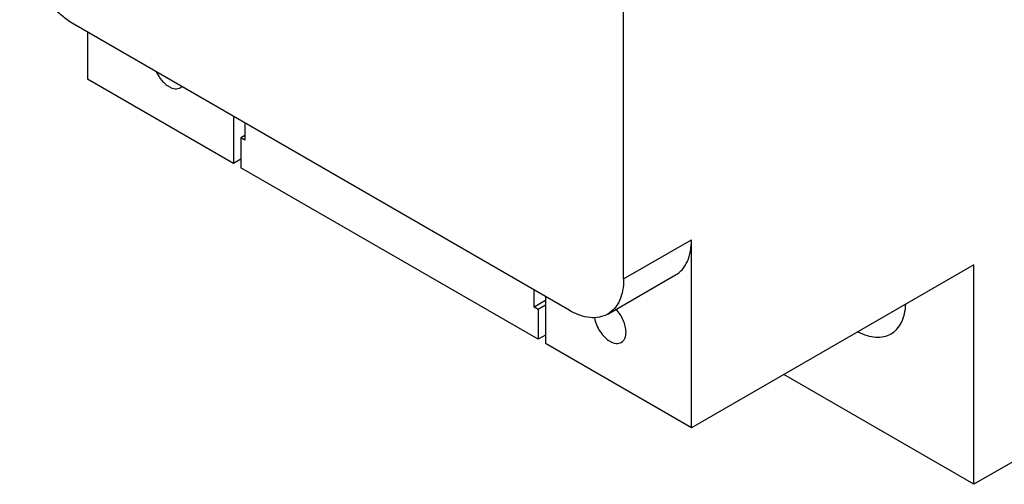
# Model space of a CAD drawing. Header units: millimetres. Extents: x 13 to 102, y 24 to 137.
# Tile 1 of 4: x 13 to 65, y 24 to 48. Entities that reach past the tile are written whole.
import ezdxf

# ---------------------------------------------------------------- set-up
doc = ezdxf.new("R2010")
doc.units = ezdxf.units.MM
doc.header["$LTSCALE"] = 10.491596
doc.layers.add('00_COMPONENTS', color=7, linetype='CONTINUOUS')

msp = doc.modelspace()

# ---------------------------------------------------------------- linework, layer by layer
at = {"layer": '00_COMPONENTS', "color": 7, "linetype": 'Continuous'}
for p, q in [((44.669, 34.56), (44.669, 64.771)), ((41.84, 32.927), (16.031, 47.828)), ((16.738, 47.42), (16.738, 44.97)), ((102.369, 46.644), (62.912, 23.864)), ((24.339, 40.582), (16.738, 44.97)), ((24.339, 43.031), (24.339, 40.582)), ((24.941, 42.684), (24.941, 41.786)), ((24.941, 42.031), (24.728, 41.908)), ((24.941, 41.786), (24.728, 41.908)), ((24.728, 41.908), (24.728, 40.357)), ((24.728, 40.806), (24.339, 40.582)), ((40.214, 31.417), (24.728, 40.357)), ((44.669, 34.56), (48.204, 36.602)), ((48.204, 26.804), (48.204, 36.602)), ((62.912, 35.295), (48.204, 26.804)), ((62.912, 23.864), (62.912, 35.295)), ((43.84, 32.729), (47.376, 34.77)), ((40.002, 33.09), (40.002, 33.989)), ((40.603, 33.437), (40.002, 33.09)), ((40.603, 33.642), (40.603, 31.192)), ((40.214, 32.968), (40.002, 33.09)), ((40.603, 33.193), (40.214, 32.968)), ((40.214, 32.968), (40.214, 31.417)), ((40.603, 31.641), (40.214, 31.417)), ((48.204, 26.804), (40.603, 31.192)), ((62.912, 23.864), (53.012, 29.579))]:
    msp.add_line(p, q, dxfattribs=at)
for points, knots in [([(16.031, 47.828), (15.837, 47.94), (15.455, 48.208), (14.929, 48.7), (14.444, 49.282), (14.018, 49.932), (13.668, 50.625), (13.407, 51.336), (13.243, 52.038), (13.203, 52.503), (13.203, 52.727)], [0, 0, 0, 0, 0.114147, 0.237335, 0.366976, 0.499999, 0.633022, 0.762663, 0.885853, 1, 1, 1, 1]), ([(20.313, 45.355), (20.39, 45.192), (20.536, 44.964), (20.779, 44.719), (20.913, 44.622), (20.981, 44.582)], [0, 0, 0, 0, 0.523792, 0.772109, 1, 1, 1, 1]), ([(20.981, 44.582), (21.032, 44.553), (21.135, 44.504), (21.292, 44.466), (21.44, 44.47), (21.529, 44.502), (21.568, 44.524)], [0, 0, 0, 0, 0.289539, 0.549116, 0.782254, 1, 1, 1, 1]), ([(47.376, 34.77), (47.508, 34.847), (47.755, 35.054), (48.018, 35.484), (48.174, 36.013), (48.204, 36.399), (48.204, 36.602)], [0, 0, 0, 0, 0.217774, 0.45093, 0.710224, 1, 1, 1, 1]), ([(44.669, 34.56), (44.669, 34.358), (44.638, 33.972), (44.482, 33.443), (44.219, 33.013), (43.972, 32.805), (43.84, 32.729)], [0, 0, 0, 0, 0.289776, 0.54907, 0.782226, 1, 1, 1, 1]), ([(43.84, 32.729), (43.708, 32.653), (43.405, 32.543), (42.902, 32.53), (42.365, 32.66), (42.016, 32.826), (41.84, 32.927)], [0, 0, 0, 0, 0.217775, 0.450931, 0.710225, 1, 1, 1, 1]), ([(44.793, 31.794), (44.793, 31.895), (44.764, 32.107), (44.658, 32.419), (44.496, 32.719), (44.354, 32.899), (44.276, 32.981)], [0, 0, 0, 0, 0.229124, 0.481316, 0.743289, 1, 1, 1, 1]), ([(58.6, 31.7), (58.715, 31.767), (58.93, 31.943), (59.169, 32.305), (59.322, 32.75), (59.364, 33.077), (59.372, 33.248)], [0, 0, 0, 0, 0.220871, 0.455315, 0.713424, 1, 1, 1, 1]), ([(43.149, 32.545), (43.169, 32.421), (43.244, 32.171), (43.426, 31.827), (43.666, 31.53), (43.86, 31.373), (43.962, 31.315)], [0, 0, 0, 0, 0.248991, 0.511572, 0.768012, 1, 1, 1, 1]), ([(43.962, 31.315), (44.013, 31.285), (44.116, 31.236), (44.273, 31.198), (44.421, 31.202), (44.51, 31.234), (44.549, 31.257)], [0, 0, 0, 0, 0.289539, 0.549116, 0.782254, 1, 1, 1, 1]), ([(44.549, 31.257), (44.588, 31.279), (44.661, 31.34), (44.738, 31.466), (44.784, 31.622), (44.793, 31.735), (44.793, 31.794)], [0, 0, 0, 0, 0.217745, 0.450883, 0.71046, 1, 1, 1, 1]), ([(56.873, 31.805), (57.026, 31.727), (57.329, 31.6), (57.792, 31.51), (58.225, 31.536), (58.485, 31.634), (58.6, 31.7)], [0, 0, 0, 0, 0.286504, 0.544581, 0.779105, 1, 1, 1, 1])]:
    msp.add_open_spline(points, degree=3, knots=knots, dxfattribs=at)
msp.add_open_spline([(21.568, 44.524), (21.597, 44.541), (21.624, 44.562), (21.648, 44.585)], degree=3, dxfattribs=at)

doc.saveas('drawing.dxf')
